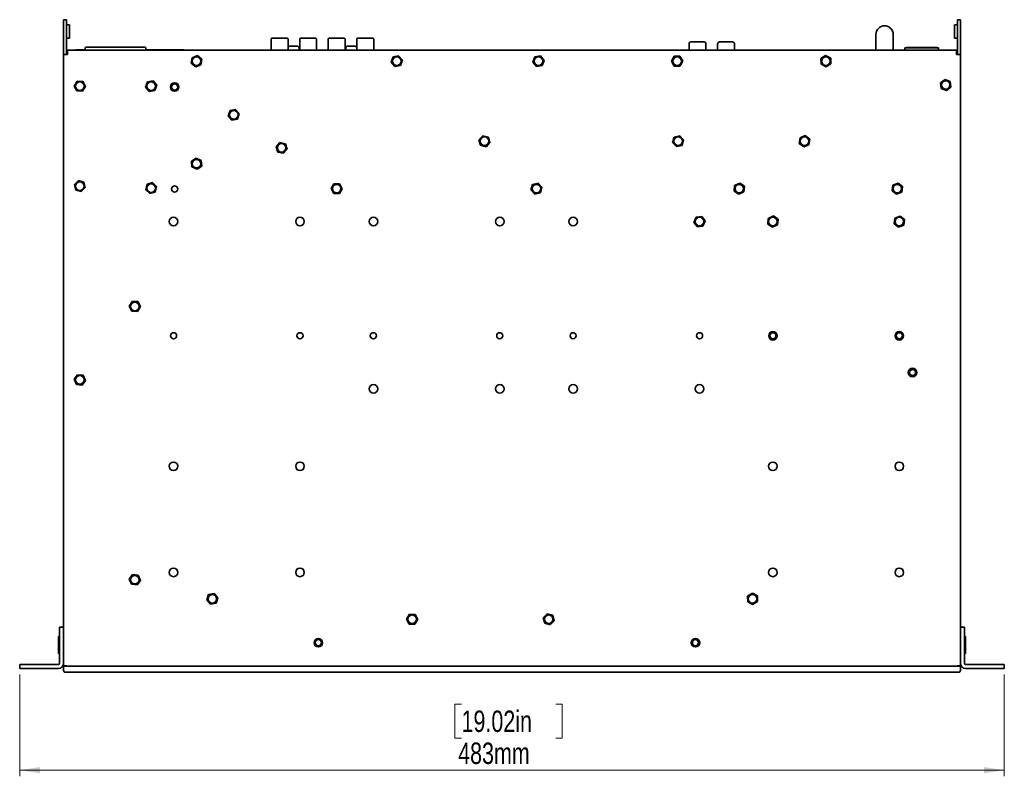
# Model space of a CAD drawing. Header units: millimetres. Extents: x 9 to 590, y 7 to 389.
# Tile 2 of 14: x 126 to 287, y 19 to 143. Entities that reach past the tile are written whole.
import ezdxf

# ---------------------------------------------------------------- set-up
doc = ezdxf.new("R2010")
doc.units = ezdxf.units.MM
doc.styles.add('SLDTEXTSTYLE0', font='TXT', dxfattribs={"width": 0.75})
doc.dimstyles.new('SLDDIMSTYLE0', dxfattribs={"dimtxt": 3.5, "dimasz": 3.302, "dimexe": 0, "dimexo": 0.0625, "dimgap": 0.875, "dimtad": 1, "dimlfac": 3, "dimrnd": 1e-09, "dimzin": 12, "dimdsep": 46, "dimtxsty": 'SLDTEXTSTYLE0', "dimsah": 1, "dimcen": 0.09, "dimadec": 0, "dimazin": 3, "dimtfac": 1, "dimtofl": 0, "dimtmove": 0, "dimatfit": 3, "dimfxl": 0, "dimfrac": 2, "dimtolj": 1, "dimtzin": 12, "dimarcsym": 0})

# ---------------------------------------------------------------- blocks, each defined once
blk = doc.blocks.new('_D_5')
at = {"color": 7, "linetype": 'Continuous', "lineweight": 0}
for p, q in [((125.77, 35.88), (125.77, 19.24)), ((286.77, 35.88), (286.77, 19.24)), ((198.02, 31.04), (196.95, 31.04)), ((196.95, 31.04), (196.95, 25.48)), ((213.44, 31.04), (214.5, 31.04)), ((214.5, 31.04), (214.5, 25.48)), ((196.95, 25.48), (198.02, 25.48)), ((214.5, 25.48), (213.44, 25.48)), ((286.77, 20.24), (125.77, 20.24))]:
    blk.add_line(p, q, dxfattribs=at)
at = {"color": 7, "linetype": 'Continuous', "lineweight": 18}
for points in [[(125.77, 20.24), (129.07, 19.74), (129.07, 20.75)], [(286.77, 20.24), (283.47, 20.75), (283.47, 19.74)]]:
    blk.add_solid(points, dxfattribs=at)
at = {"color": 7, "linetype": 'Continuous', "lineweight": 18, "char_height": 3.5, "attachment_point": 1, "style": 'SLDTEXTSTYLE0'}
for s, insert in [('19.02in', (198.02, 29.99)), ('483mm', (197.47, 24.76))]:
    blk.add_mtext(s, dxfattribs=dict(at, insert=insert))

msp = doc.modelspace()

# ---------------------------------------------------------------- linework, layer by layer
at = {"color": 7, "linetype": 'Continuous', "lineweight": 35}
for p, q in [((132.9385, 142.9101), (133.4385, 142.9101)), ((132.9385, 142.4101), (132.9385, 142.9101)), ((132.9385, 138.1422), (132.9385, 142.4101)), ((133.4385, 142.9101), (133.4385, 142.4101)), ((133.4385, 138.1422), (133.4385, 142.4101)), ((133.6051, 142.0601), (133.9385, 142.0601)), ((133.9385, 139.8935), (133.9385, 142.0601)), ((278.9385, 142.0601), (278.6051, 142.0601)), ((278.6051, 142.0601), (278.6051, 139.8935)), ((279.1051, 142.9101), (279.6051, 142.9101)), ((279.1051, 142.4101), (279.1051, 142.9101)), ((279.1051, 138.1422), (279.1051, 142.4101)), ((279.6051, 142.9101), (279.6051, 142.4101)), ((279.6051, 138.1422), (279.6051, 142.4101)), ((265.7701, 140.4935), (265.7701, 137.9101)), ((268.6035, 137.9101), (268.6035, 140.4935)), ((133.6051, 139.8935), (133.9385, 139.8935)), ((166.8883, 139.7111), (166.8883, 137.9101)), ((169.6569, 137.9101), (169.6569, 139.7111)), ((170.2732, 138.5945), (170.1731, 138.5945)), ((170.2954, 138.5945), (170.1905, 138.5945)), ((170.464, 138.5945), (170.2732, 138.5945)), ((170.2954, 138.5945), (170.4971, 138.5945)), ((170.6015, 138.5945), (170.464, 138.5945)), ((170.4971, 138.5945), (170.6346, 138.5945)), ((170.8031, 138.5945), (170.6015, 138.5945)), ((170.6346, 138.5945), (170.8254, 138.5945)), ((170.8031, 138.5945), (170.9081, 138.5945)), ((170.8254, 138.5945), (170.9255, 138.5945)), ((171.5534, 139.7111), (171.5534, 137.9101)), ((174.322, 137.9101), (174.322, 139.7111)), ((176.2216, 139.7111), (176.2216, 137.9101)), ((178.9902, 137.9101), (178.9902, 139.7111)), ((179.6785, 138.5848), (179.597, 138.5848)), ((179.6785, 138.5848), (179.8358, 138.5848)), ((179.8247, 138.5848), (179.7046, 138.5848)), ((180.0469, 138.5848), (179.8247, 138.5848)), ((179.9601, 138.5848), (179.8261, 138.5848)), ((179.9601, 138.5848), (180.1822, 138.5848)), ((180.0469, 138.5848), (180.1809, 138.5848)), ((180.3284, 138.5848), (180.1711, 138.5848)), ((180.1822, 138.5848), (180.3023, 138.5848)), ((180.3284, 138.5848), (180.4099, 138.5848)), ((180.8867, 139.7111), (180.8867, 137.9101)), ((183.6553, 137.9101), (183.6553, 139.7111)), ((235.2218, 138.9351), (235.2218, 137.9101)), ((235.5551, 139.2685), (237.6551, 139.2685)), ((237.9884, 138.9351), (237.9884, 137.9101)), ((239.8884, 138.9351), (239.8884, 137.9101)), ((240.2218, 139.2684), (242.3218, 139.2684)), ((242.6551, 138.9351), (242.6551, 137.9101)), ((278.9385, 139.8935), (278.6051, 139.8935)), ((132.9385, 137.6422), (132.9385, 138.1422)), ((132.9385, 137.2435), (132.9385, 137.6422)), ((132.9385, 137.2435), (133.6051, 137.2435)), ((132.9385, 43.5738), (132.9385, 137.2435)), ((133.4385, 138.1422), (133.4385, 137.6422)), ((133.4385, 137.2435), (133.4385, 137.6422)), ((133.4718, 137.2435), (133.4718, 137.3268)), ((133.4718, 137.3268), (133.5104, 137.3268)), ((133.5051, 137.4101), (133.5051, 137.9101)), ((133.6051, 137.9101), (133.5051, 137.9101)), ((133.5051, 137.4101), (133.6051, 137.4101)), ((133.6051, 137.2435), (133.6051, 137.9101)), ((133.6051, 137.9101), (278.9385, 137.9101)), ((134.9341, 137.9101), (134.9341, 137.9935)), ((136.4551, 137.9935), (134.9341, 137.9935)), ((136.4551, 137.9101), (136.4551, 138.1102)), ((136.4551, 138.1102), (136.4551, 138.1102)), ((137.4731, 138.4435), (138.7802, 138.4435)), ((138.3551, 138.4435), (144.5218, 138.4435)), ((144.4218, 138.4435), (138.4551, 138.4435)), ((144.0967, 138.4435), (145.4038, 138.4435)), ((146.4218, 138.1102), (146.4218, 137.9101)), ((146.4218, 138.1102), (146.4218, 138.1102)), ((152.6008, 137.9935), (146.4218, 137.9935)), ((152.6008, 137.9101), (152.6008, 137.9935)), ((153.9629, 136.6985), (154.8208, 137.041)), ((154.8208, 137.041), (155.5464, 136.4693)), ((170.09, 137.9171), (170.09, 137.9101)), ((171.0054, 137.9101), (171.0054, 137.9171)), ((171.4764, 137.9171), (171.4764, 138.2558)), ((179.0764, 138.2462), (179.0764, 137.9101)), ((186.8314, 136.8231), (187.738, 137.0007)), ((187.738, 137.0007), (188.345, 136.3043)), ((189.9785, 137.9518), (191.9785, 137.9518)), ((189.9785, 137.9518), (189.9785, 137.9518)), ((190.8118, 137.9518), (189.9785, 137.9518)), ((189.9785, 137.9101), (189.9785, 137.9518)), ((190.3118, 137.9518), (190.8118, 137.9518)), ((190.3118, 137.9518), (190.3118, 137.9518)), ((190.3118, 137.9518), (190.3263, 137.9518)), ((190.8118, 137.9518), (190.8118, 137.9518)), ((191.9785, 137.9518), (191.9639, 137.9518)), ((191.9785, 137.9518), (193.6451, 137.9518)), ((191.9785, 137.9518), (191.993, 137.9518)), ((191.9785, 137.9101), (191.9785, 137.9518)), ((191.9785, 137.9518), (191.9785, 137.9101)), ((193.6451, 137.9518), (193.6306, 137.9518)), ((193.6451, 137.9101), (193.6451, 137.9518)), ((193.6451, 137.9518), (195.3118, 137.9518)), ((193.6451, 137.9518), (193.6597, 137.9518)), ((193.6451, 137.9518), (193.6451, 137.9101)), ((195.3118, 137.9518), (195.2973, 137.9518)), ((195.3118, 137.9101), (195.3118, 137.9518)), ((195.3118, 137.9518), (197.3118, 137.9518)), ((195.3118, 137.9518), (195.3263, 137.9518)), ((195.3118, 137.9518), (195.3118, 137.9101)), ((196.4785, 137.9518), (197.3118, 137.9518)), ((196.4785, 137.9518), (196.9785, 137.9518)), ((196.4785, 137.9518), (196.4785, 137.9518)), ((196.9785, 137.9518), (196.9639, 137.9518)), ((196.9785, 137.9518), (196.9785, 137.9518)), ((197.3118, 137.9518), (197.3118, 137.9101)), ((197.3118, 137.9518), (197.3118, 137.9518)), ((201.3118, 137.9518), (203.3118, 137.9518)), ((201.3118, 137.9518), (201.3118, 137.9518)), ((202.1451, 137.9518), (201.3118, 137.9518)), ((201.3118, 137.9101), (201.3118, 137.9518)), ((201.6451, 137.9518), (202.1451, 137.9518)), ((201.6451, 137.9518), (201.6451, 137.9518)), ((201.6451, 137.9518), (201.6597, 137.9518)), ((202.1451, 137.9518), (202.1451, 137.9518)), ((203.3118, 137.9518), (203.2973, 137.9518)), ((203.3118, 137.9518), (204.9785, 137.9518)), ((203.3118, 137.9518), (203.3263, 137.9518)), ((203.3118, 137.9101), (203.3118, 137.9518)), ((203.3118, 137.9518), (203.3118, 137.9101)), ((204.9785, 137.9518), (204.9639, 137.9518)), ((204.9785, 137.9518), (206.6451, 137.9518)), ((204.9785, 137.9518), (204.993, 137.9518)), ((204.9785, 137.9101), (204.9785, 137.9518)), ((204.9785, 137.9518), (204.9785, 137.9101)), ((206.6451, 137.9518), (206.6306, 137.9518)), ((206.6451, 137.9518), (208.6451, 137.9518)), ((206.6451, 137.9101), (206.6451, 137.9518)), ((206.6451, 137.9518), (206.6597, 137.9518)), ((206.6451, 137.9518), (206.6451, 137.9101)), ((207.8118, 137.9518), (208.6451, 137.9518)), ((207.8118, 137.9518), (208.3118, 137.9518)), ((207.8118, 137.9518), (207.8118, 137.9518)), ((208.3118, 137.9518), (208.2973, 137.9518)), ((208.3118, 137.9518), (208.3118, 137.9518)), ((208.6451, 137.9518), (208.6451, 137.9101)), ((208.6451, 137.9518), (208.6451, 137.9518)), ((209.6913, 135.9915), (210.031, 136.8505)), ((210.031, 136.8505), (210.9448, 136.9858)), ((210.9448, 136.9858), (211.5189, 136.2621)), ((212.6451, 137.9518), (214.6451, 137.9518)), ((212.6451, 137.9518), (212.6451, 137.9518)), ((213.4785, 137.9518), (212.6451, 137.9518)), ((212.6451, 137.9101), (212.6451, 137.9518)), ((212.9785, 137.9518), (213.4785, 137.9518)), ((212.9785, 137.9518), (212.9785, 137.9518)), ((212.9785, 137.9518), (212.993, 137.9518)), ((213.4785, 137.9518), (213.4785, 137.9518)), ((214.6451, 137.9518), (214.6306, 137.9518)), ((214.6451, 137.9518), (216.3118, 137.9518)), ((214.6451, 137.9101), (214.6451, 137.9518)), ((214.6451, 137.9518), (214.6597, 137.9518)), ((214.6451, 137.9518), (214.6451, 137.9101)), ((216.3118, 137.9518), (216.2973, 137.9518)), ((216.3118, 137.9101), (216.3118, 137.9518)), ((216.3118, 137.9518), (217.9785, 137.9518)), ((216.3118, 137.9518), (216.3263, 137.9518)), ((216.3118, 137.9518), (216.3118, 137.9101)), ((217.9785, 137.9518), (217.9639, 137.9518)), ((217.9785, 137.9101), (217.9785, 137.9518)), ((217.9785, 137.9518), (219.9785, 137.9518)), ((217.9785, 137.9518), (217.993, 137.9518)), ((217.9785, 137.9518), (217.9785, 137.9101)), ((219.1451, 137.9518), (219.9785, 137.9518)), ((219.1451, 137.9518), (219.6451, 137.9518)), ((219.1451, 137.9518), (219.1451, 137.9518)), ((219.6451, 137.9518), (219.6306, 137.9518)), ((219.6451, 137.9518), (219.6451, 137.9518)), ((219.9785, 137.9518), (219.9785, 137.9101)), ((219.9785, 137.9518), (219.9785, 137.9518)), ((223.9785, 137.9518), (225.9785, 137.9518)), ((223.9785, 137.9518), (223.9785, 137.9518)), ((224.8118, 137.9518), (223.9785, 137.9518)), ((223.9785, 137.9101), (223.9785, 137.9518)), ((224.3118, 137.9518), (224.8118, 137.9518)), ((224.3118, 137.9518), (224.3118, 137.9518)), ((224.3118, 137.9518), (224.3263, 137.9518)), ((224.8118, 137.9518), (224.8118, 137.9518)), ((225.9785, 137.9518), (225.9639, 137.9518)), ((225.9785, 137.9101), (225.9785, 137.9518)), ((225.9785, 137.9518), (227.6451, 137.9518)), ((225.9785, 137.9518), (225.993, 137.9518)), ((225.9785, 137.9518), (225.9785, 137.9101)), ((227.6451, 137.9518), (227.6306, 137.9518)), ((227.6451, 137.9101), (227.6451, 137.9518)), ((227.6451, 137.9518), (229.3118, 137.9518)), ((227.6451, 137.9518), (227.6597, 137.9518)), ((227.6451, 137.9518), (227.6451, 137.9101)), ((229.3118, 137.9518), (229.2973, 137.9518)), ((229.3118, 137.9518), (231.3118, 137.9518)), ((229.3118, 137.9518), (229.3263, 137.9518)), ((229.3118, 137.9101), (229.3118, 137.9518)), ((229.3118, 137.9518), (229.3118, 137.9101)), ((230.4785, 137.9518), (231.3118, 137.9518)), ((230.4785, 137.9518), (230.9785, 137.9518)), ((230.4785, 137.9518), (230.4785, 137.9518)), ((230.9785, 137.9518), (230.9639, 137.9518)), ((230.9785, 137.9518), (230.9785, 137.9518)), ((231.3118, 137.9518), (231.3118, 137.9518)), ((231.3118, 137.9518), (231.3118, 137.9101)), ((232.348, 136.1298), (232.8125, 136.9283)), ((232.8125, 136.9283), (233.7363, 136.9253)), ((233.7363, 136.9253), (234.1956, 136.1238)), ((256.7819, 136.5459), (257.5565, 137.0493)), ((257.5565, 137.0493), (258.3797, 136.6302)), ((270.5201, 137.9101), (270.5201, 138.3181)), ((270.5201, 138.3181), (276.0235, 138.3181)), ((270.7701, 138.3735), (270.7701, 138.3181)), ((272.1035, 138.3735), (270.7701, 138.3735)), ((272.1035, 138.3735), (272.1035, 138.3181)), ((272.1035, 138.3735), (274.4368, 138.3735)), ((275.7701, 138.3735), (274.4368, 138.3735)), ((274.4368, 138.3735), (274.4368, 138.3181)), ((275.7701, 138.3735), (275.7701, 138.3181)), ((276.0235, 137.9101), (276.0235, 138.3181)), ((278.9385, 137.9101), (278.9385, 137.2435)), ((279.0385, 137.9101), (278.9385, 137.9101)), ((278.9385, 137.4101), (279.0385, 137.4101)), ((278.9385, 137.2435), (279.6051, 137.2435)), ((279.0332, 137.3268), (279.0718, 137.3268)), ((279.0385, 137.4101), (279.0385, 137.9101)), ((279.0718, 137.3268), (279.0718, 137.2435)), ((279.1051, 137.6422), (279.1051, 138.1422)), ((279.1051, 137.2435), (279.1051, 137.6422)), ((279.6051, 138.1422), (279.6051, 137.6422)), ((279.6051, 137.2435), (279.6051, 137.6422)), ((279.6051, 43.5738), (279.6051, 137.2435)), ((153.8305, 135.7843), (153.9629, 136.6985)), ((154.5561, 135.2126), (153.8305, 135.7843)), ((155.414, 135.5551), (154.5561, 135.2126)), ((155.5464, 136.4693), (155.414, 135.5551)), ((186.5319, 135.9493), (186.8314, 136.8231)), ((187.139, 135.2529), (186.5319, 135.9493)), ((188.0455, 135.4305), (187.139, 135.2529)), ((188.345, 136.3043), (188.0455, 135.4305)), ((210.2654, 135.2678), (209.6913, 135.9915)), ((211.1792, 135.4031), (210.2654, 135.2678)), ((211.5189, 136.2621), (211.1792, 135.4031)), ((232.8073, 135.3283), (232.348, 136.1298)), ((233.7311, 135.3253), (232.8073, 135.3283)), ((234.1956, 136.1238), (233.7311, 135.3253)), ((256.8306, 135.6234), (256.7819, 136.5459)), ((257.6538, 135.2043), (256.8306, 135.6234)), ((258.4283, 135.7077), (257.6538, 135.2043)), ((258.3797, 136.6302), (258.4283, 135.7077)), ((134.6817, 132.0684), (135.1651, 132.8557)), ((135.1218, 131.2562), (134.6817, 132.0684)), ((135.1651, 132.8557), (136.0885, 132.8307)), ((136.0885, 132.8307), (136.5286, 132.0185)), ((146.3647, 131.8688), (146.667, 132.7417)), ((146.667, 132.7417), (147.5741, 132.9164)), ((147.5741, 132.9164), (148.1789, 132.2181)), ((148.1789, 132.2181), (147.8766, 131.3452)), ((276.3402, 132.6091), (277.081, 133.161)), ((276.4476, 131.6916), (276.3402, 132.6091)), ((277.081, 133.161), (277.9293, 132.7953)), ((277.9293, 132.7953), (278.0368, 131.8778)), ((136.0452, 131.2313), (135.1218, 131.2562)), ((136.5286, 132.0185), (136.0452, 131.2313)), ((146.9695, 131.1706), (146.3647, 131.8688)), ((147.8766, 131.3452), (146.9695, 131.1706)), ((277.296, 131.326), (276.4476, 131.6916)), ((278.0368, 131.8778), (277.296, 131.326)), ((159.8647, 127.2021), (160.167, 128.075)), ((160.4695, 126.5039), (159.8647, 127.2021)), ((160.167, 128.075), (161.0741, 128.2497)), ((161.0741, 128.2497), (161.6789, 127.5515)), ((161.6789, 127.5515), (161.3766, 126.6786)), ((161.3766, 126.6786), (160.4695, 126.5039)), ((167.7023, 122.1558), (168.3232, 122.8398)), ((168.3232, 122.8398), (169.226, 122.6441)), ((169.226, 122.6441), (169.5079, 121.7644)), ((200.8755, 123.267), (201.5172, 123.9315)), ((201.1301, 122.379), (200.8755, 123.267)), ((202.0264, 122.1555), (201.1301, 122.379)), ((201.5172, 123.9315), (202.4135, 123.7079)), ((202.6681, 122.8199), (202.0264, 122.1555)), ((202.4135, 123.7079), (202.6681, 122.8199)), ((232.5397, 122.8298), (232.8041, 123.715)), ((233.1741, 122.1583), (232.5397, 122.8298)), ((232.8041, 123.715), (233.7028, 123.9286)), ((234.0728, 122.372), (233.1741, 122.1583)), ((233.7028, 123.9286), (234.3372, 123.2571)), ((234.3372, 123.2571), (234.0728, 122.372)), ((253.2496, 122.6951), (253.3757, 123.6102)), ((253.9791, 122.1284), (253.2496, 122.6951)), ((253.3757, 123.6102), (254.2312, 123.9586)), ((254.8346, 122.4767), (253.9791, 122.1284)), ((254.2312, 123.9586), (254.9607, 123.3918)), ((254.9607, 123.3918), (254.8346, 122.4767)), ((167.9843, 121.2761), (167.7023, 122.1558)), ((168.8871, 121.0804), (167.9843, 121.2761)), ((169.5079, 121.7644), (168.8871, 121.0804)), ((153.8491, 119.7625), (154.6028, 120.2966)), ((153.9347, 118.8427), (153.8491, 119.7625)), ((154.6028, 120.2966), (155.4422, 119.9109)), ((155.4422, 119.9109), (155.5278, 118.9911)), ((154.7741, 118.457), (153.9347, 118.8427)), ((155.5278, 118.9911), (154.7741, 118.457)), ((134.7133, 115.9509), (135.3677, 116.6029)), ((134.9507, 115.0582), (134.7133, 115.9509)), ((135.3677, 116.6029), (136.2596, 116.3621)), ((136.2596, 116.3621), (136.497, 115.4694)), ((146.3875, 115.1098), (146.5984, 116.0092)), ((146.5984, 116.0092), (147.4828, 116.2762)), ((147.4828, 116.2762), (148.1561, 115.6438)), ((176.6816, 115.3155), (177.1625, 116.1043)), ((177.1625, 116.1043), (178.086, 116.0822)), ((178.086, 116.0822), (178.5286, 115.2714)), ((209.3739, 115.0765), (209.6349, 115.9626)), ((209.6349, 115.9626), (210.5329, 116.1796)), ((210.5329, 116.1796), (211.1697, 115.5104)), ((242.6743, 115.8124), (243.5058, 116.2148)), ((243.5058, 116.2148), (244.27, 115.6958)), ((268.5444, 115.8629), (269.4013, 116.2081)), ((269.4013, 116.2081), (270.1286, 115.6387)), ((135.8425, 114.8174), (134.9507, 115.0582)), ((136.497, 115.4694), (135.8425, 114.8174)), ((147.0608, 114.4774), (146.3875, 115.1098)), ((147.9452, 114.7444), (147.0608, 114.4774)), ((148.1561, 115.6438), (147.9452, 114.7444)), ((177.1243, 114.5047), (176.6816, 115.3155)), ((178.0478, 114.4827), (177.1243, 114.5047)), ((178.5286, 115.2714), (178.0478, 114.4827)), ((210.0107, 114.4074), (209.3739, 115.0765)), ((210.9087, 114.6243), (210.0107, 114.4074)), ((211.1697, 115.5104), (210.9087, 114.6243)), ((242.6069, 114.8911), (242.6743, 115.8124)), ((243.3711, 114.3722), (242.6069, 114.8911)), ((244.2027, 114.7745), (243.3711, 114.3722)), ((244.27, 115.6958), (244.2027, 114.7745)), ((268.415, 114.9483), (268.5444, 115.8629)), ((269.1423, 114.3788), (268.415, 114.9483)), ((269.9992, 114.724), (269.1423, 114.3788)), ((270.1286, 115.6387), (269.9992, 114.724)), ((236.0229, 109.7873), (236.3743, 110.6416)), ((236.5871, 109.0558), (236.0229, 109.7873)), ((236.3743, 110.6416), (237.2899, 110.7645)), ((237.2899, 110.7645), (237.854, 110.033)), ((237.854, 110.033), (237.5026, 109.1787)), ((248.1069, 109.5078), (248.1743, 110.4291)), ((248.8711, 108.9888), (248.1069, 109.5078)), ((248.1743, 110.4291), (249.0058, 110.8314)), ((249.0058, 110.8314), (249.77, 110.3125)), ((249.77, 110.3125), (249.7027, 109.3912)), ((268.7483, 109.5649), (268.8778, 110.4796)), ((269.4757, 108.9955), (268.7483, 109.5649)), ((268.8778, 110.4796), (269.7346, 110.8248)), ((269.7346, 110.8248), (270.462, 110.2553)), ((270.462, 110.2553), (270.3325, 109.3407)), ((237.5026, 109.1787), (236.5871, 109.0558)), ((249.7027, 109.3912), (248.8711, 108.9888)), ((270.3325, 109.3407), (269.4757, 108.9955)), ((143.6816, 96.065), (144.162, 96.854)), ((144.162, 96.854), (145.0855, 96.8325)), ((145.0855, 96.8325), (145.5286, 96.0219)), ((144.1247, 95.2544), (143.6816, 96.065)), ((145.0482, 95.2329), (144.1247, 95.2544)), ((145.5286, 96.0219), (145.0482, 95.2329)), ((134.6873, 84.148), (135.2367, 84.8906)), ((135.0557, 83.3009), (134.6873, 84.148)), ((135.2367, 84.8906), (136.1546, 84.7861)), ((136.523, 83.9389), (135.9735, 83.1963)), ((136.1546, 84.7861), (136.523, 83.9389)), ((135.9735, 83.1963), (135.0557, 83.3009)), ((132.9376, 80.3653), (132.9385, 80.3653)), ((132.9376, 80.3653), (132.9376, 80.2683)), ((132.9376, 80.2683), (132.9385, 80.2683)), ((132.9376, 80.2683), (132.9376, 80.2161)), ((132.9376, 80.2161), (132.9376, 79.3913)), ((132.9376, 80.2161), (132.9385, 80.2161)), ((132.9376, 79.3913), (132.9376, 78.6187)), ((132.9376, 79.3913), (132.9385, 79.3913)), ((279.606, 80.3621), (279.6051, 80.3621)), ((279.606, 80.3108), (279.6051, 80.3108)), ((279.606, 79.6019), (279.6051, 79.6019)), ((279.606, 80.3108), (279.606, 80.3621)), ((279.606, 79.6019), (279.606, 80.3108)), ((279.606, 78.7345), (279.606, 79.6019)), ((132.9376, 78.6187), (132.9376, 78.5216)), ((132.9376, 78.6187), (132.9385, 78.6187)), ((132.9376, 78.5216), (132.9385, 78.5216)), ((279.606, 78.7345), (279.6051, 78.7345)), ((279.606, 78.5761), (279.6051, 78.5761)), ((279.606, 78.5248), (279.6051, 78.5248)), ((279.606, 78.5761), (279.606, 78.7345)), ((279.606, 78.5248), (279.606, 78.5761)), ((132.9376, 69.6561), (132.9385, 69.6561)), ((132.9376, 69.6561), (132.9376, 68.9711)), ((279.606, 69.6899), (279.6051, 69.6899)), ((279.606, 69.6297), (279.6051, 69.6297)), ((279.606, 69.5106), (279.6051, 69.5106)), ((279.606, 69.6297), (279.606, 69.6899)), ((279.606, 69.5106), (279.606, 69.6297)), ((279.606, 68.6577), (279.606, 69.5106)), ((132.9376, 68.9711), (132.9385, 68.9711)), ((132.9376, 68.9711), (132.9376, 68.0919)), ((132.9376, 68.0919), (132.9385, 68.0919)), ((132.9376, 68.0919), (132.9376, 67.8975)), ((132.9376, 67.8975), (132.9385, 67.8975)), ((279.606, 68.6577), (279.6051, 68.6577)), ((279.606, 67.9239), (279.6051, 67.9239)), ((279.606, 67.8637), (279.6051, 67.8637)), ((279.606, 67.9239), (279.606, 68.6577)), ((279.606, 67.8637), (279.606, 67.9239)), ((143.6873, 51.4813), (144.2367, 52.2239)), ((144.2367, 52.2239), (145.1546, 52.1194)), ((145.1546, 52.1194), (145.523, 51.2723)), ((144.0557, 50.6342), (143.6873, 51.4813)), ((144.9735, 50.5297), (144.0557, 50.6342)), ((145.523, 51.2723), (144.9735, 50.5297)), ((156.3638, 48.0737), (156.6708, 48.945)), ((156.6708, 48.945), (157.5788, 49.1147)), ((157.5788, 49.1147), (158.1798, 48.4132)), ((158.1798, 48.4132), (157.8728, 47.542)), ((244.799, 48.6946), (245.5928, 49.1671)), ((244.8114, 47.7709), (244.799, 48.6946)), ((245.5928, 49.1671), (246.3989, 48.716)), ((246.3989, 48.716), (246.4112, 47.7923)), ((156.9648, 47.3722), (156.3638, 48.0737)), ((157.8728, 47.542), (156.9648, 47.3722)), ((245.6175, 47.3198), (244.8114, 47.7709)), ((246.4112, 47.7923), (245.6175, 47.3198)), ((189.0152, 44.9401), (189.5028, 45.7247)), ((189.5028, 45.7247), (190.4261, 45.6947)), ((190.4261, 45.6947), (190.8617, 44.8801)), ((211.3813, 45.1557), (212.0392, 45.8041)), ((211.6138, 44.2617), (211.3813, 45.1557)), ((212.0392, 45.8041), (212.9298, 45.5585)), ((212.9298, 45.5585), (213.1623, 44.6645)), ((132.2718, 42.6435), (132.2718, 43.6435)), ((132.2718, 43.6435), (132.9385, 43.6435)), ((132.9385, 43.5738), (132.9385, 42.6435)), ((189.4509, 44.1256), (189.0152, 44.9401)), ((190.3741, 44.0956), (189.4509, 44.1256)), ((190.8617, 44.8801), (190.3741, 44.0956)), ((212.5044, 44.0161), (211.6138, 44.2617)), ((213.1623, 44.6645), (212.5044, 44.0161)), ((279.6051, 43.6435), (280.2718, 43.6435)), ((279.6051, 42.6435), (279.6051, 43.5738)), ((280.2718, 43.6435), (280.2718, 42.6435)), ((132.2718, 42.1101), (132.1385, 42.1101)), ((132.1385, 39.3101), (132.1385, 42.11)), ((132.2718, 37.7101), (132.2718, 42.6435)), ((132.9385, 37.7101), (132.9385, 42.6435)), ((279.6051, 37.7101), (279.6051, 42.6435)), ((280.2718, 37.7101), (280.2718, 42.6435)), ((280.4051, 42.1101), (280.2718, 42.1101)), ((280.4051, 42.1101), (280.4051, 39.3101)), ((132.1385, 39.3101), (132.2718, 39.3101)), ((280.2718, 39.3101), (280.4051, 39.3101)), ((125.7718, 36.8768), (125.7718, 37.5435)), ((125.7718, 37.5435), (126.7718, 37.5435)), ((126.7718, 37.5435), (132.1051, 37.5435)), ((132.9385, 37.2552), (132.9385, 37.7101)), ((132.9385, 37.2552), (133.4385, 37.2552)), ((132.9385, 37.2435), (132.9385, 37.2552)), ((132.9385, 37.2435), (132.9385, 36.5768)), ((132.9385, 37.2435), (133.6051, 37.2435)), ((132.9524, 37.2754), (133.442, 37.2754)), ((133.4385, 37.2552), (133.4385, 37.2435)), ((133.4718, 37.2435), (133.4718, 37.2751)), ((133.6051, 37.2435), (278.9385, 37.2435)), ((133.6929, 37.2435), (278.8507, 37.2435)), ((278.9385, 37.2435), (279.6051, 37.2435)), ((279.0718, 37.2435), (279.0718, 37.2751)), ((279.5912, 37.2754), (279.1016, 37.2754)), ((279.1051, 37.2552), (279.6051, 37.2552)), ((279.1051, 37.2435), (279.1051, 37.2552)), ((279.6051, 37.2552), (279.6051, 37.7101)), ((279.6051, 37.2552), (279.6051, 37.2435)), ((279.6051, 37.2435), (279.6051, 36.5768)), ((285.7718, 37.5435), (280.4385, 37.5435)), ((285.7718, 37.5435), (286.7718, 37.5435)), ((286.7718, 37.5435), (286.7718, 36.8768)), ((126.7718, 36.8768), (125.7718, 36.8768)), ((126.7718, 36.8768), (132.1051, 36.8768)), ((133.6051, 36.2435), (133.2718, 36.2435)), ((278.9385, 36.2435), (133.6051, 36.2435)), ((279.2718, 36.2435), (278.9385, 36.2435)), ((285.7718, 36.8768), (280.4385, 36.8768)), ((286.7718, 36.8768), (285.7718, 36.8768))]:
    msp.add_line(p, q, dxfattribs=at)
at = {"color": 7, "linetype": 'Continuous', "lineweight": 35, "flags": 128}
for points in [[(168.2726, 139.8805), (167.8971, 139.8805), (167.5584, 139.8805), (167.2896, 139.8805), (167.1171, 139.8805), (167.0576, 139.8805), (167.1171, 139.8805), (167.2896, 139.8805), (167.5584, 139.8805), (167.8971, 139.8805), (168.2726, 139.8805)], [(168.2726, 139.8805), (167.928, 139.8805), (167.6249, 139.8805), (167.4, 139.8805), (167.2803, 139.8805), (167.2803, 139.8805), (167.4, 139.8805), (167.6249, 139.8805), (167.928, 139.8805), (168.2726, 139.8805)], [(168.2726, 139.8805), (168.6172, 139.8805), (168.9202, 139.8805), (169.1451, 139.8805), (169.2648, 139.8805), (169.2648, 139.8805), (169.1451, 139.8805), (168.9202, 139.8805), (168.6172, 139.8805), (168.2726, 139.8805)], [(171.0442, 138.5945), (170.8848, 138.5945), (170.6742, 138.5945), (170.4447, 138.5945), (170.231, 138.5945), (170.0659, 138.5945), (169.9743, 138.5945), (169.9702, 138.5945), (170.0543, 138.5945), (170.2138, 138.5945), (170.4243, 138.5945), (170.6539, 138.5945), (170.8675, 138.5945), (171.0327, 138.5945), (171.1243, 138.5945), (171.1283, 138.5945), (171.0442, 138.5945)], [(170.2102, 138.5945), (170.2382, 138.5945), (170.2603, 138.5945), (170.2749, 138.5945), (170.281, 138.5945), (170.2781, 138.5945), (170.2666, 138.5945), (170.2471, 138.5945), (170.221, 138.5945)], [(170.8884, 138.5945), (170.8603, 138.5945), (170.8382, 138.5945), (170.8237, 138.5945), (170.8176, 138.5945), (170.8204, 138.5945), (170.832, 138.5945), (170.8515, 138.5945), (170.8776, 138.5945)], [(172.9377, 139.8805), (172.5622, 139.8805), (172.2236, 139.8805), (171.9548, 139.8805), (171.7822, 139.8805), (171.7227, 139.8805), (171.7822, 139.8805), (171.9548, 139.8805), (172.2236, 139.8805), (172.5622, 139.8805), (172.9377, 139.8805)], [(172.9377, 139.8805), (172.5931, 139.8805), (172.2901, 139.8805), (172.0651, 139.8805), (171.9455, 139.8805), (171.9455, 139.8805), (172.0651, 139.8805), (172.2901, 139.8805), (172.5931, 139.8805), (172.9377, 139.8805)], [(172.9377, 139.8805), (173.2823, 139.8805), (173.5853, 139.8805), (173.8102, 139.8805), (173.9299, 139.8805), (173.9299, 139.8805), (173.8102, 139.8805), (173.5853, 139.8805), (173.2823, 139.8805), (172.9377, 139.8805)], [(177.6059, 139.8805), (177.2304, 139.8805), (176.8918, 139.8805), (176.623, 139.8805), (176.4504, 139.8805), (176.3909, 139.8805), (176.4504, 139.8805), (176.623, 139.8805), (176.8918, 139.8805), (177.2304, 139.8805), (177.6059, 139.8805)], [(177.6059, 139.8805), (177.2613, 139.8805), (176.9583, 139.8805), (176.7333, 139.8805), (176.6137, 139.8805), (176.6137, 139.8805), (176.7333, 139.8805), (176.9583, 139.8805), (177.2613, 139.8805), (177.6059, 139.8805)], [(177.6059, 139.8805), (177.9505, 139.8805), (178.2535, 139.8805), (178.4784, 139.8805), (178.5981, 139.8805), (178.5981, 139.8805), (178.4784, 139.8805), (178.2535, 139.8805), (177.9505, 139.8805), (177.6059, 139.8805)], [(180.3948, 138.5848), (180.5332, 138.5848), (180.5909, 138.5848), (180.5592, 138.5848), (180.4429, 138.5848), (180.2597, 138.5848), (180.0375, 138.5848), (179.8101, 138.5848), (179.6121, 138.5848), (179.4738, 138.5848), (179.416, 138.5848), (179.4477, 138.5848), (179.564, 138.5848), (179.7472, 138.5848), (179.9694, 138.5848), (180.1968, 138.5848), (180.3948, 138.5848)], [(179.7219, 138.5848), (179.7411, 138.5848), (179.7524, 138.5848), (179.7549, 138.5848), (179.7485, 138.5848), (179.7336, 138.5848), (179.7112, 138.5848), (179.6829, 138.5848), (179.6507, 138.5848)], [(180.285, 138.5848), (180.2658, 138.5848), (180.2546, 138.5848), (180.2521, 138.5848), (180.2585, 138.5848), (180.2734, 138.5848), (180.2957, 138.5848), (180.324, 138.5848), (180.3563, 138.5848)], [(182.271, 139.8805), (181.8956, 139.8805), (181.5569, 139.8805), (181.2881, 139.8805), (181.1155, 139.8805), (181.0561, 139.8805), (181.1155, 139.8805), (181.2881, 139.8805), (181.5569, 139.8805), (181.8956, 139.8805), (182.271, 139.8805)], [(182.271, 139.8805), (181.9264, 139.8805), (181.6234, 139.8805), (181.3985, 139.8805), (181.2788, 139.8805), (181.2788, 139.8805), (181.3985, 139.8805), (181.6234, 139.8805), (181.9264, 139.8805), (182.271, 139.8805)], [(182.271, 139.8805), (182.6156, 139.8805), (182.9187, 139.8805), (183.1436, 139.8805), (183.2633, 139.8805), (183.2633, 139.8805), (183.1436, 139.8805), (182.9187, 139.8805), (182.6156, 139.8805), (182.271, 139.8805)], [(133.5263, 137.4101), (133.5179, 137.3735), (133.5051, 137.2435)], [(144.5218, 138.4435), (144.7063, 138.4435), (144.8853, 138.4435), (145.0533, 138.4435), (145.2053, 138.4435), (145.3368, 138.4435), (145.4437, 138.4435), (145.523, 138.4435), (145.5721, 138.4435)], [(169.6569, 137.9171), (169.6906, 137.9171), (169.8749, 137.9171), (170.1502, 137.9171), (170.4795, 137.9171), (170.8181, 137.9171), (171.1205, 137.9171), (171.3457, 137.9171), (171.4634, 137.9171), (171.4764, 137.9171)], [(190.3263, 137.9518), (190.5, 137.9518), (190.6999, 137.9518), (190.9179, 137.9518), (191.1451, 137.9518), (191.3724, 137.9518), (191.5904, 137.9518), (191.7903, 137.9518), (191.9639, 137.9518)], [(191.993, 137.9518), (192.1667, 137.9518), (192.3666, 137.9518), (192.5846, 137.9518), (192.8118, 137.9518), (193.039, 137.9518), (193.257, 137.9518), (193.4569, 137.9518), (193.6306, 137.9518)], [(193.6597, 137.9518), (193.8333, 137.9518), (194.0332, 137.9518), (194.2512, 137.9518), (194.4785, 137.9518), (194.7057, 137.9518), (194.9237, 137.9518), (195.1236, 137.9518), (195.2973, 137.9518)], [(195.3263, 137.9518), (195.5, 137.9518), (195.6999, 137.9518), (195.9179, 137.9518), (196.1451, 137.9518), (196.3724, 137.9518), (196.5904, 137.9518), (196.7903, 137.9518), (196.9639, 137.9518)], [(201.6597, 137.9518), (201.8333, 137.9518), (202.0332, 137.9518), (202.2512, 137.9518), (202.4785, 137.9518), (202.7057, 137.9518), (202.9237, 137.9518), (203.1236, 137.9518), (203.2973, 137.9518)], [(203.3263, 137.9518), (203.5, 137.9518), (203.6999, 137.9518), (203.9179, 137.9518), (204.1451, 137.9518), (204.3724, 137.9518), (204.5904, 137.9518), (204.7903, 137.9518), (204.9639, 137.9518)], [(204.993, 137.9518), (205.1667, 137.9518), (205.3666, 137.9518), (205.5846, 137.9518), (205.8118, 137.9518), (206.039, 137.9518), (206.257, 137.9518), (206.4569, 137.9518), (206.6306, 137.9518)], [(206.6597, 137.9518), (206.8333, 137.9518), (207.0332, 137.9518), (207.2512, 137.9518), (207.4785, 137.9518), (207.7057, 137.9518), (207.9237, 137.9518), (208.1236, 137.9518), (208.2973, 137.9518)], [(212.993, 137.9518), (213.1667, 137.9518), (213.3666, 137.9518), (213.5846, 137.9518), (213.8118, 137.9518), (214.039, 137.9518), (214.257, 137.9518), (214.4569, 137.9518), (214.6306, 137.9518)], [(214.6597, 137.9518), (214.8333, 137.9518), (215.0332, 137.9518), (215.2512, 137.9518), (215.4785, 137.9518), (215.7057, 137.9518), (215.9237, 137.9518), (216.1236, 137.9518), (216.2973, 137.9518)], [(216.3263, 137.9518), (216.5, 137.9518), (216.6999, 137.9518), (216.9179, 137.9518), (217.1451, 137.9518), (217.3724, 137.9518), (217.5904, 137.9518), (217.7903, 137.9518), (217.9639, 137.9518)], [(217.993, 137.9518), (218.1667, 137.9518), (218.3666, 137.9518), (218.5846, 137.9518), (218.8118, 137.9518), (219.039, 137.9518), (219.257, 137.9518), (219.4569, 137.9518), (219.6306, 137.9518)], [(224.3263, 137.9518), (224.5, 137.9518), (224.6999, 137.9518), (224.9179, 137.9518), (225.1451, 137.9518), (225.3724, 137.9518), (225.5904, 137.9518), (225.7903, 137.9518), (225.9639, 137.9518)], [(225.993, 137.9518), (226.1667, 137.9518), (226.3666, 137.9518), (226.5846, 137.9518), (226.8118, 137.9518), (227.039, 137.9518), (227.257, 137.9518), (227.4569, 137.9518), (227.6306, 137.9518)], [(227.6597, 137.9518), (227.8333, 137.9518), (228.0332, 137.9518), (228.2512, 137.9518), (228.4785, 137.9518), (228.7057, 137.9518), (228.9237, 137.9518), (229.1236, 137.9518), (229.2973, 137.9518)], [(229.3263, 137.9518), (229.5, 137.9518), (229.6999, 137.9518), (229.9179, 137.9518), (230.1451, 137.9518), (230.3724, 137.9518), (230.5904, 137.9518), (230.7903, 137.9518), (230.9639, 137.9518)], [(279.0385, 137.2435), (279.0257, 137.3735), (279.0173, 137.4101)]]:
    msp.add_lwpolyline(points, dxfattribs=at)
at = {"color": 7, "linetype": 'Continuous', "lineweight": 35}
for centre, radius in [((154.6885, 136.1268), 0.6983), ((187.4385, 136.1268), 0.6983), ((210.6051, 136.1268), 0.6983), ((233.2718, 136.1268), 0.6983), ((257.6051, 136.1268), 0.6983), ((135.6051, 132.0435), 0.6983), ((147.2718, 132.0435), 0.6983), ((151.1051, 131.9101), 0.6958), ((151.1051, 131.9101), 0.5), ((277.1885, 132.2435), 0.6983), ((160.7718, 127.3768), 0.6983), ((168.6051, 121.9601), 0.6983), ((201.7718, 123.0435), 0.6983), ((233.4385, 123.0435), 0.6983), ((254.1051, 123.0435), 0.6983), ((154.6885, 119.3768), 0.6983), ((135.6051, 115.7101), 0.6983), ((147.2718, 115.3768), 0.6983), ((177.6051, 115.2935), 0.6983), ((210.2718, 115.2935), 0.6983), ((243.4385, 115.2935), 0.6983), ((269.2718, 115.2935), 0.6983), ((151.1051, 115.2435), 0.5), ((150.9385, 109.9101), 0.7033), ((171.6051, 109.9101), 0.7033), ((183.6051, 109.9101), 0.7033), ((204.2718, 109.9101), 0.7033), ((216.2718, 109.9101), 0.7033), ((236.9385, 109.9101), 0.6983), ((248.9385, 109.9101), 0.6983), ((269.6051, 109.9101), 0.6983), ((144.6051, 96.0435), 0.6983), ((248.9385, 91.2435), 0.6958), ((269.6051, 91.2435), 0.6958), ((150.9385, 91.2435), 0.5), ((171.6051, 91.2435), 0.5), ((183.6051, 91.2435), 0.5), ((204.2718, 91.2435), 0.5), ((216.2718, 91.2435), 0.5), ((236.9385, 91.2435), 0.5), ((248.9385, 91.2435), 0.5), ((269.6051, 91.2435), 0.5), ((271.7718, 85.2435), 0.6958), ((271.7718, 85.2435), 0.5), ((135.6051, 84.0435), 0.6983), ((183.6051, 82.5768), 0.7033), ((204.2718, 82.5768), 0.7033), ((216.2718, 82.5768), 0.7033), ((236.9385, 82.5768), 0.7033), ((150.9385, 69.9101), 0.7033), ((171.6051, 69.9101), 0.7033), ((248.9385, 69.9101), 0.7033), ((269.6051, 69.9101), 0.7033), ((150.9385, 52.5768), 0.7033), ((171.6051, 52.5768), 0.7033), ((248.9385, 52.5768), 0.7033), ((269.6051, 52.5768), 0.7033), ((144.6051, 51.3768), 0.6983), ((157.2718, 48.2435), 0.6983), ((245.6051, 48.2435), 0.6983), ((189.9385, 44.9101), 0.6983), ((212.2718, 44.9101), 0.6983), ((174.6051, 41.0768), 0.6958), ((174.6051, 41.0768), 0.5), ((236.2718, 41.0768), 0.6958), ((236.2718, 41.0768), 0.5)]:
    msp.add_circle(centre, radius, dxfattribs=at)
for centre, radius, start, end in [((133.6051, 142.2268), 0.1667, 180, 270), ((267.1868, 140.4935), 1.4167, 0, 180), ((278.9385, 142.2268), 0.1667, 270, 0), ((133.6051, 139.7268), 0.1667, 90, 180), ((167.0576, 139.7111), 0.1693, 90, 180), ((169.9608, 138.2558), 0.3387, 89.99999, 153.845627), ((171.1377, 138.2558), 0.3387, 359.99999, 89.99999), ((171.7227, 139.7111), 0.1693, 90, 180), ((176.3909, 139.7111), 0.1693, 90, 180), ((179.415, 138.2462), 0.3387, 89.99999, 179.99999), ((180.5919, 138.2462), 0.3387, 29.477526, 89.99999), ((181.0561, 139.7111), 0.1693, 90, 180), ((235.5551, 138.9351), 0.3333, 89.999999, 179.999999), ((237.6551, 138.9351), 0.3333, 359.999999, 89.999999), ((240.2218, 138.9351), 0.3333, 89.999999, 179.999999), ((242.3218, 138.9351), 0.3333, 359.999999, 89.999999), ((278.9385, 139.7268), 0.1667, 0, 90), ((136.7885, 138.1102), 0.3333, 89.999999, 179.999999), ((136.7885, 138.1102), 0.3333, 89.999999, 179.999999), ((146.0885, 138.1102), 0.3333, 359.999999, 89.999999), ((146.0885, 138.1102), 0.3333, 359.999999, 89.999999), ((132.1051, 37.7101), 0.8333, 270, 0), ((132.1051, 37.7101), 0.1667, 270, 0), ((133.6929, 37.5768), 0.3333, 254.740679, 270), ((278.8507, 37.5768), 0.3333, 270, 285.259321), ((280.4385, 37.7101), 0.8333, 180, 270), ((280.4385, 37.7101), 0.1667, 180, 270), ((133.2718, 36.5768), 0.3333, 180, 270), ((279.2718, 36.5768), 0.3333, 270, 0)]:
    msp.add_arc(centre, radius, start, end, dxfattribs=at)
for points, knots in [([(168.6453, 139.8805), (168.6718, 139.8805), (168.8613, 139.8805), (169.1573, 139.8805), (169.4287, 139.8805), (169.5158, 139.8805), (169.4281, 139.8805), (169.1598, 139.8805), (168.7468, 139.8805), (168.4268, 139.8805), (168.2726, 139.8805)], [0, 0, 0, 0, 0.02354748, 0.16846868, 0.31233438, 0.44439017, 0.57644595, 0.72031165, 0.86523285, 1, 1, 1, 1]), ([(169.6569, 139.7111), (169.6559, 139.7241), (169.6541, 139.7495), (169.6387, 139.7874), (169.618, 139.817), (169.5979, 139.8369), (169.5827, 139.8491), (169.5674, 139.8591), (169.5464, 139.87), (169.5079, 139.882), (169.4885, 139.8798), (169.4449, 139.8802), (169.4222, 139.8804)], [0, 0, 0, 0, 0.08211107, 0.1607109, 0.22937972, 0.25935274, 0.2871309, 0.31455272, 0.34429945, 0.42093277, 0.69799405, 1, 1, 1, 1]), ([(173.8921, 139.8805), (173.958, 139.8805), (174.1153, 139.8805), (174.1776, 139.8805), (174.0942, 139.8805), (173.8247, 139.8805), (173.412, 139.8805), (173.0919, 139.8805), (172.9377, 139.8805)], [0, 0, 0, 0, 0.12152971, 0.29022664, 0.45892357, 0.6427073, 0.82783939, 1, 1, 1, 1]), ([(174.322, 139.7111), (174.321, 139.7241), (174.3192, 139.7495), (174.3038, 139.7874), (174.2831, 139.817), (174.263, 139.8369), (174.2478, 139.8491), (174.2325, 139.8591), (174.2115, 139.87), (174.173, 139.882), (174.1536, 139.8798), (174.1101, 139.8802), (174.0873, 139.8804)], [0, 0, 0, 0, 0.08211107, 0.1607109, 0.22937972, 0.25935274, 0.2871309, 0.31455272, 0.34429945, 0.42093277, 0.69799405, 1, 1, 1, 1]), ([(177.9786, 139.8805), (178.0051, 139.8805), (178.1947, 139.8805), (178.4906, 139.8805), (178.762, 139.8805), (178.8492, 139.8805), (178.7614, 139.8805), (178.4932, 139.8805), (178.0801, 139.8805), (177.7601, 139.8805), (177.6059, 139.8805)], [0, 0, 0, 0, 0.02354748, 0.16846868, 0.31233438, 0.44439017, 0.57644595, 0.72031165, 0.86523285, 1, 1, 1, 1]), ([(178.9902, 139.7111), (178.9892, 139.7241), (178.9874, 139.7495), (178.972, 139.7874), (178.9513, 139.817), (178.9312, 139.8369), (178.916, 139.8491), (178.9007, 139.8591), (178.8797, 139.87), (178.8412, 139.882), (178.8218, 139.8798), (178.7783, 139.8802), (178.7555, 139.8804)], [0, 0, 0, 0, 0.08211107, 0.1607109, 0.22937972, 0.25935274, 0.2871309, 0.31455272, 0.34429945, 0.42093277, 0.69799405, 1, 1, 1, 1]), ([(182.6437, 139.8805), (182.6702, 139.8805), (182.8598, 139.8805), (183.1558, 139.8805), (183.4271, 139.8805), (183.5143, 139.8805), (183.4266, 139.8805), (183.1583, 139.8805), (182.7452, 139.8805), (182.4252, 139.8805), (182.271, 139.8805)], [0, 0, 0, 0, 0.02354748, 0.16846868, 0.31233438, 0.44439017, 0.57644595, 0.72031165, 0.86523285, 1, 1, 1, 1]), ([(183.6553, 139.7111), (183.6544, 139.7241), (183.6525, 139.7495), (183.6371, 139.7874), (183.6164, 139.817), (183.5964, 139.8369), (183.5812, 139.8491), (183.5658, 139.8591), (183.5448, 139.87), (183.5064, 139.882), (183.487, 139.8798), (183.4434, 139.8802), (183.4207, 139.8804)], [0, 0, 0, 0, 0.08211107, 0.1607109, 0.22937972, 0.25935274, 0.2871309, 0.31455272, 0.34429945, 0.42093277, 0.69799405, 1, 1, 1, 1]), ([(136.7885, 138.4435), (136.7885, 138.4435), (136.8031, 138.4435), (136.8457, 138.4435), (136.8735, 138.4435), (136.8889, 138.4435), (136.8959, 138.4435), (136.9006, 138.4435), (136.9029, 138.4435), (136.9262, 138.4435), (136.961, 138.4435), (137.0016, 138.4435), (137.0299, 138.4435), (137.0444, 138.4435), (137.123, 138.4435), (137.1953, 138.4435), (137.3172, 138.4435), (137.381, 138.4435), (137.4491, 138.4435), (137.4954, 138.4435), (137.5196, 138.4435), (137.5902, 138.4435), (137.6628, 138.4435), (137.7511, 138.4435), (137.7896, 138.4435), (137.8155, 138.4435), (137.8291, 138.4435), (137.8918, 138.4435), (137.9683, 138.4435), (138.0594, 138.4435), (138.1055, 138.4435), (138.1253, 138.4435), (138.1386, 138.4435), (138.1456, 138.4435), (138.252, 138.4435), (138.3531, 138.4435), (138.4551, 138.4435)], [0, 0, 0, 0, 0.125, 0.1875, 0.21875, 0.234375, 0.2421875, 0.2421875, 0.25, 0.25, 0.3125, 0.34375, 0.34375, 0.375, 0.375, 0.5, 0.5, 0.5625, 0.59375, 0.59375, 0.625, 0.625, 0.6875, 0.71875, 0.734375, 0.734375, 0.75, 0.75, 0.8125, 0.84375, 0.859375, 0.8671875, 0.8671875, 0.875, 0.875, 1, 1, 1, 1]), ([(138.4551, 138.4435), (138.3492, 138.4435), (138.193, 138.4435), (138.0157, 138.4435), (137.9283, 138.4435), (137.8848, 138.4435), (137.8663, 138.4435), (137.854, 138.4435), (137.8482, 138.4435), (137.7893, 138.4435), (137.7128, 138.4435), (137.6391, 138.4435), (137.5906, 138.4435), (137.5672, 138.4435), (137.4469, 138.4435), (137.3579, 138.4435), (137.236, 138.4435), (137.1784, 138.4435), (137.126, 138.4435), (137.0922, 138.4435), (137.0755, 138.4435), (137.0293, 138.4435), (136.9869, 138.4435), (136.944, 138.4435), (136.927, 138.4435), (136.916, 138.4435), (136.9104, 138.4435), (136.8856, 138.4435), (136.8595, 138.4435), (136.8357, 138.4435), (136.8254, 138.4435), (136.8214, 138.4435), (136.8188, 138.4435), (136.8174, 138.4435), (136.7977, 138.4435), (136.7885, 138.4435), (136.7885, 138.4435)], [0, 0, 0, 0, 0.125, 0.1875, 0.21875, 0.234375, 0.2421875, 0.2421875, 0.25, 0.25, 0.3125, 0.34375, 0.34375, 0.375, 0.375, 0.5, 0.5, 0.5625, 0.59375, 0.59375, 0.625, 0.625, 0.6875, 0.71875, 0.734375, 0.734375, 0.75, 0.75, 0.8125, 0.84375, 0.859375, 0.8671875, 0.8671875, 0.875, 0.875, 1, 1, 1, 1]), ([(138.3551, 138.4435), (138.2947, 138.4435), (138.2053, 138.4435), (138.1032, 138.4435), (138.0527, 138.4435), (138.0311, 138.4435), (138.0168, 138.4435), (138.0101, 138.4435), (137.881, 138.4435), (137.7705, 138.4435), (137.6221, 138.4435), (137.5545, 138.4435), (137.4871, 138.4435), (137.4563, 138.4435), (137.4437, 138.4435), (137.4355, 138.4435), (137.4311, 138.4435), (137.3675, 138.4435), (137.3267, 138.4435), (137.3048, 138.4435)], [0, 0, 0, 0, 0.125, 0.1875, 0.21875, 0.234375, 0.234375, 0.25, 0.25, 0.5, 0.5, 0.625, 0.6875, 0.71875, 0.734375, 0.734375, 0.75, 0.75, 1, 1, 1, 1]), ([(138.7802, 138.4435), (138.8397, 138.4435), (138.9084, 138.4435), (139.0638, 138.4435), (139.1447, 138.4435), (139.2289, 138.4435)], [0, 0, 0, 0, 0.5, 0.5, 1, 1, 1, 1]), ([(143.648, 138.4435), (143.7321, 138.4435), (143.8131, 138.4435), (143.9685, 138.4435), (144.0371, 138.4435), (144.0967, 138.4435)], [0, 0, 0, 0, 0.5, 0.5, 1, 1, 1, 1]), ([(144.4218, 138.4435), (144.5277, 138.4435), (144.6839, 138.4435), (144.8612, 138.4435), (144.9486, 138.4435), (144.9921, 138.4435), (145.0106, 138.4435), (145.023, 138.4435), (145.0287, 138.4435), (145.0876, 138.4435), (145.1641, 138.4435), (145.2378, 138.4435), (145.2863, 138.4435), (145.3098, 138.4435), (145.43, 138.4435), (145.519, 138.4435), (145.6409, 138.4435), (145.6985, 138.4435), (145.7509, 138.4435), (145.7847, 138.4435), (145.8014, 138.4435), (145.8476, 138.4435), (145.89, 138.4435), (145.9329, 138.4435), (145.9499, 138.4435), (145.9609, 138.4435), (145.9665, 138.4435), (145.9913, 138.4435), (146.0174, 138.4435), (146.0412, 138.4435), (146.0515, 138.4435), (146.0555, 138.4435), (146.0581, 138.4435), (146.0595, 138.4435), (146.0792, 138.4435), (146.0885, 138.4435), (146.0885, 138.4435)], [0, 0, 0, 0, 0.125, 0.1875, 0.21875, 0.234375, 0.2421875, 0.2421875, 0.25, 0.25, 0.3125, 0.34375, 0.34375, 0.375, 0.375, 0.5, 0.5, 0.5625, 0.59375, 0.59375, 0.625, 0.625, 0.6875, 0.71875, 0.734375, 0.734375, 0.75, 0.75, 0.8125, 0.84375, 0.859375, 0.8671875, 0.8671875, 0.875, 0.875, 1, 1, 1, 1]), ([(146.0885, 138.4435), (146.0885, 138.4435), (146.0738, 138.4435), (146.0312, 138.4435), (146.0034, 138.4435), (145.988, 138.4435), (145.981, 138.4435), (145.9763, 138.4435), (145.974, 138.4435), (145.9507, 138.4435), (145.9159, 138.4435), (145.8753, 138.4435), (145.847, 138.4435), (145.8325, 138.4435), (145.7539, 138.4435), (145.6816, 138.4435), (145.5597, 138.4435), (145.4959, 138.4435), (145.4278, 138.4435), (145.3815, 138.4435), (145.3573, 138.4435), (145.2867, 138.4435), (145.2141, 138.4435), (145.1258, 138.4435), (145.0873, 138.4435), (145.0614, 138.4435), (145.0478, 138.4435), (144.9851, 138.4435), (144.9086, 138.4435), (144.8175, 138.4435), (144.7714, 138.4435), (144.7516, 138.4435), (144.7383, 138.4435), (144.7313, 138.4435), (144.6249, 138.4435), (144.5238, 138.4435), (144.4218, 138.4435)], [0, 0, 0, 0, 0.125, 0.1875, 0.21875, 0.234375, 0.2421875, 0.2421875, 0.25, 0.25, 0.3125, 0.34375, 0.34375, 0.375, 0.375, 0.5, 0.5, 0.5625, 0.59375, 0.59375, 0.625, 0.625, 0.6875, 0.71875, 0.734375, 0.734375, 0.75, 0.75, 0.8125, 0.84375, 0.859375, 0.8671875, 0.8671875, 0.875, 0.875, 1, 1, 1, 1]), ([(133.4694, 37.2754), (133.3198, 37.2919), (133.1964, 37.3), (133.0237, 37.3), (132.9739, 37.2918), (132.9524, 37.2754)], [0, 0, 0, 0, 0.5, 0.5, 1, 1, 1, 1]), ([(279.5912, 37.2754), (279.5601, 37.2919), (279.4807, 37.3), (279.2892, 37.3), (279.1775, 37.2918), (279.0742, 37.2754)], [0, 0, 0, 0, 0.5, 0.5, 1, 1, 1, 1])]:
    msp.add_open_spline(points, degree=3, knots=knots, dxfattribs=at)
for points in [[(137.3048, 138.4435), (137.3321, 138.4435), (137.3903, 138.4435), (137.4731, 138.4435)], [(145.4038, 138.4435), (145.4864, 138.4435), (145.5447, 138.4435), (145.5721, 138.4435)], [(132.9524, 37.2754), (132.9432, 37.2687), (132.9385, 37.2619), (132.9385, 37.2552)], [(133.442, 37.2754), (133.4396, 37.2687), (133.4385, 37.2619), (133.4385, 37.2552)], [(133.6051, 37.2552), (133.5596, 37.2619), (133.514, 37.2687), (133.4694, 37.2754)], [(279.0742, 37.2754), (279.0296, 37.2687), (278.984, 37.2619), (278.9385, 37.2552)], [(279.1051, 37.2552), (279.1051, 37.2619), (279.104, 37.2687), (279.1016, 37.2754)], [(279.6051, 37.2552), (279.6051, 37.2619), (279.6004, 37.2687), (279.5912, 37.2754)]]:
    msp.add_open_spline(points, degree=3, dxfattribs=at)

# ---------------------------------------------------------------- dimensions: what is measured, and where the dimension line sits
at = {"color": 7, "linetype": 'Continuous', "lineweight": 18}
dim = msp.add_linear_dim(base=(125.7718, 20.2435), p1=(286.7718, 36.8768), p2=(125.7718, 36.8768), dimstyle='SLDDIMSTYLE0', dxfattribs=at)
dim.commit()
dim.dimension.update_dxf_attribs({"geometry": '_D_5', "text_midpoint": (205.7277, 20.2435), "dimtype": 160})

doc.saveas('drawing.dxf')
